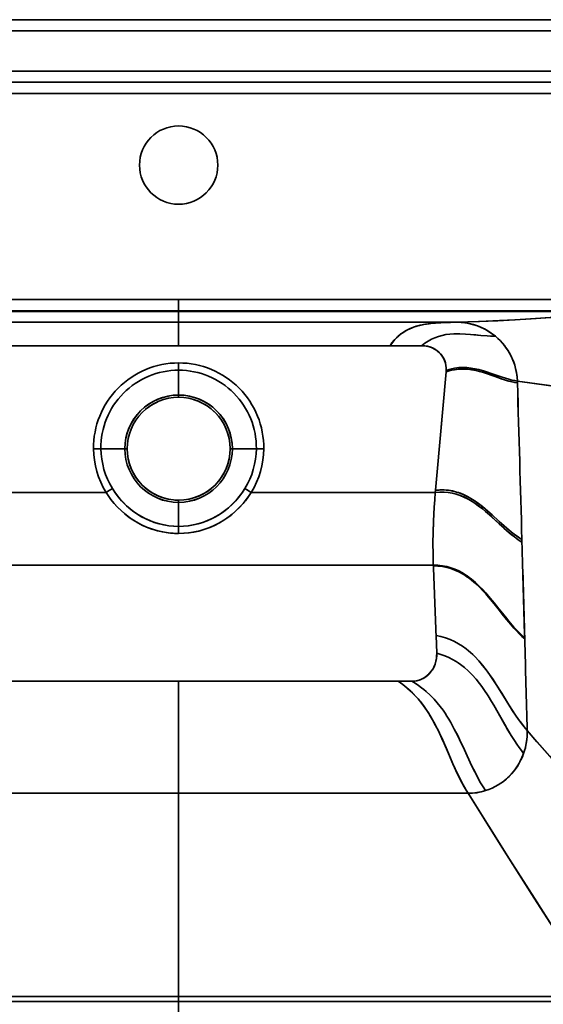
# Model space of a CAD drawing. Extents: x 290 to 1934, y 0 to 1471.
# Tile 3 of 9: x 523 to 757, y 223 to 664. Entities that reach past the tile are written whole.
import ezdxf

# ---------------------------------------------------------------- set-up
doc = ezdxf.new("R2010")
doc.units = 0

msp = doc.modelspace()

# ---------------------------------------------------------------- linework, layer by layer
at = {"color": 7, "lineweight": 35}
for p, q in [((367.55, 663.55), (821.45, 663.55)), ((821.45, 663.55), (367.55, 663.55)), ((417.63, 663.55), (556.53, 663.55)), ((556.53, 663.55), (632.47, 663.55)), ((632.47, 663.55), (771.37, 663.55)), ((367.55, 658.55), (821.45, 658.55)), ((821.45, 658.55), (367.55, 658.55)), ((821.45, 640.55), (367.55, 640.55)), ((367.55, 640.55), (821.45, 640.55)), ((367.55, 635.55), (821.45, 635.55)), ((821.45, 635.55), (367.55, 635.55)), ((367.55, 630.55), (821.45, 630.55)), ((821.45, 630.55), (367.55, 630.55)), ((404.1, 538.37), (594.5, 538.37)), ((404.1, 538.37), (594.5, 538.37)), ((784.9, 538.37), (594.5, 538.37)), ((594.5, 538.37), (784.9, 538.37)), ((404.1, 533.37), (594.5, 533.37)), ((594.5, 533.37), (404.1, 533.37)), ((594.5, 533.12), (404.63, 533.12)), ((594.5, 533.12), (404.63, 533.12)), ((784.9, 533.37), (594.5, 533.37)), ((784.9, 533.37), (594.5, 533.37)), ((594.5, 533.12), (784.37, 533.12)), ((594.5, 533.12), (784.37, 533.12)), ((594.5, 528.24), (470.1, 528.24)), ((470.1, 528.24), (594.5, 528.24)), ((594.5, 528.24), (718.9, 528.24)), ((718.9, 528.24), (594.5, 528.24)), ((500.06, 517.78), (594.5, 517.78)), ((594.5, 517.78), (500.06, 517.78)), ((688.94, 517.78), (594.5, 517.78)), ((688.94, 517.78), (594.5, 517.78)), ((562.06, 452.18), (479.83, 452.18)), ((479.83, 452.18), (562.06, 452.18)), ((709.17, 452.18), (626.94, 452.18)), ((626.94, 452.18), (709.17, 452.18)), ((708.29, 419.71), (480.71, 419.71)), ((480.71, 419.71), (708.29, 419.71)), ((594.5, 367.76), (496.35, 367.76)), ((496.35, 367.76), (594.5, 367.76)), ((594.5, 367.76), (594.5, 317.62)), ((594.5, 367.76), (594.5, 317.62)), ((594.5, 367.76), (692.65, 367.76)), ((594.5, 367.76), (692.65, 367.76)), ((594.5, 317.62), (465.21, 317.62)), ((594.5, 317.62), (465.21, 317.62)), ((594.5, 226.71), (594.5, 317.62)), ((594.5, 226.71), (594.5, 317.62)), ((594.5, 317.62), (723.79, 317.62)), ((594.5, 317.62), (723.79, 317.62)), ((406.83, 226.71), (594.5, 226.71)), ((406.83, 226.71), (594.5, 226.71)), ((782.17, 226.71), (594.5, 226.71)), ((782.17, 226.71), (594.5, 226.71)), ((405.24, 224.5), (594.5, 224.5)), ((594.5, 224.5), (405.24, 224.5)), ((594.5, 224.5), (783.76, 224.5)), ((594.5, 224.5), (783.76, 224.5))]:
    msp.add_line(p, q, dxfattribs=at)
at = {"color": 7, "lineweight": 35, "ltscale": 0.124913}
for p, q in [((594.5, 533.37), (594.5, 538.37)), ((594.5, 538.37), (594.5, 533.37))]:
    msp.add_line(p, q, dxfattribs=at)
at = {"color": 7, "lineweight": 35, "ltscale": 0.006322}
msp.add_line((594.5, 533.12), (594.5, 533.37), dxfattribs=at)
msp.add_line((594.5, 533.12), (594.5, 533.37), dxfattribs=at)
at = {"color": 7, "lineweight": 35, "ltscale": 0.122044}
msp.add_line((594.5, 533.12), (594.5, 528.24), dxfattribs=at)
msp.add_line((594.5, 533.12), (594.5, 528.24), dxfattribs=at)
at = {"color": 7, "lineweight": 35, "ltscale": 0.261517}
msp.add_line((594.5, 517.78), (594.5, 528.24), dxfattribs=at)
msp.add_line((594.5, 517.78), (594.5, 528.24), dxfattribs=at)
at = {"color": 7, "lineweight": 35, "ltscale": 0.352902}
msp.add_line((703.05, 517.78), (688.94, 517.78), dxfattribs=at)
msp.add_line((703.05, 517.78), (688.94, 517.78), dxfattribs=at)
at = {"color": 7, "lineweight": 35, "ltscale": 0.081715}
for p, q in [((594.5, 510.09), (594.5, 506.82)), ((594.5, 506.82), (594.5, 510.09))]:
    msp.add_line(p, q, dxfattribs=at)
at = {"color": 7, "lineweight": 35, "ltscale": 0.277451}
msp.add_line((594.5, 495.73), (594.5, 506.82), dxfattribs=at)
msp.add_line((594.5, 495.73), (594.5, 506.82), dxfattribs=at)
at = {"color": 7, "lineweight": 35, "ltscale": 0.021241}
for p, q in [((745.85, 501.96), (745.88, 501.11)), ((745.88, 501.11), (745.85, 501.96))]:
    msp.add_line(p, q, dxfattribs=at)
at = {"color": 7, "lineweight": 35, "ltscale": 0.025304}
for p, q in [((594.5, 495.73), (594.5, 494.71)), ((594.5, 494.71), (594.5, 495.73)), ((571.5, 471.71), (570.49, 471.71)), ((571.5, 471.71), (570.49, 471.71)), ((617.5, 471.71), (618.51, 471.71)), ((617.5, 471.71), (618.51, 471.71)), ((594.5, 447.7), (594.5, 448.71)), ((594.5, 448.71), (594.5, 447.7))]:
    msp.add_line(p, q, dxfattribs=at)
at = {"color": 7, "lineweight": 35, "ltscale": 0.267801}
for p, q in [((559.78, 471.71), (570.49, 471.71)), ((570.49, 471.71), (559.78, 471.71)), ((618.51, 471.71), (629.22, 471.71)), ((629.22, 471.71), (618.51, 471.71))]:
    msp.add_line(p, q, dxfattribs=at)
at = {"color": 7, "lineweight": 35, "ltscale": 0.023454}
msp.add_line((709.17, 452.18), (709.26, 453.12), dxfattribs=at)
msp.add_line((709.17, 452.18), (709.26, 453.12), dxfattribs=at)
at = {"color": 7, "lineweight": 35, "ltscale": 0.267874}
msp.add_line((594.5, 447.7), (594.5, 436.99), dxfattribs=at)
msp.add_line((594.5, 447.7), (594.5, 436.99), dxfattribs=at)
at = {"color": 7, "lineweight": 35, "ltscale": 0.079346}
for p, q in [((594.5, 436.99), (594.5, 433.81)), ((594.5, 433.81), (594.5, 436.99))]:
    msp.add_line(p, q, dxfattribs=at)
at = {"color": 7, "lineweight": 35, "ltscale": 0.030842}
for p, q in [((747.88, 431.19), (747.91, 429.95)), ((747.91, 429.95), (747.88, 431.19))]:
    msp.add_line(p, q, dxfattribs=at)
at = {"color": 7, "lineweight": 35, "ltscale": 0.009635}
msp.add_line((708.31, 419.32), (708.29, 419.71), dxfattribs=at)
at = {"color": 7, "lineweight": 35, "ltscale": 0.009634}
msp.add_line((708.31, 419.32), (708.29, 419.71), dxfattribs=at)
at = {"color": 7, "lineweight": 35, "ltscale": 0.197208}
msp.add_line((709.8, 380.31), (709.5, 388.19), dxfattribs=at)
msp.add_line((709.8, 380.31), (709.5, 388.19), dxfattribs=at)
at = {"color": 7, "lineweight": 35, "ltscale": 0.012689}
for p, q in [((749.1, 387.2), (749.12, 386.69)), ((749.12, 386.69), (749.1, 387.2))]:
    msp.add_line(p, q, dxfattribs=at)
at = {"color": 7, "lineweight": 35, "ltscale": 0.151352}
msp.add_line((692.65, 367.76), (698.71, 367.76), dxfattribs=at)
msp.add_line((692.65, 367.76), (698.71, 367.76), dxfattribs=at)
at = {"color": 7, "lineweight": 35, "ltscale": 0.055267}
msp.add_line((594.5, 226.71), (594.5, 224.5), dxfattribs=at)
msp.add_line((594.5, 226.71), (594.5, 224.5), dxfattribs=at)
at = {"color": 7, "lineweight": 35, "ltscale": 0.120914}
for p, q in [((594.5, 224.5), (594.5, 219.66)), ((594.5, 219.66), (594.5, 224.5))]:
    msp.add_line(p, q, dxfattribs=at)
at = {"color": 7, "lineweight": 35}
for points in [[(784.37, 533.12), (782.84, 532.82), (781.12, 532.51), (778.85, 532.17), (776.35, 531.83), (771.2, 531.25), (765.42, 530.71), (760.76, 530.34), (752.01, 529.74), (744.65, 529.33), (737.05, 528.95), (728.46, 528.59), (718.9, 528.24)], [(784.37, 533.12), (782.8, 532.81), (781.04, 532.5), (778.75, 532.15), (776.23, 531.81), (771.05, 531.23), (765.27, 530.69), (760.52, 530.32), (751.64, 529.72), (744.8, 529.34), (737.79, 528.99), (728.99, 528.61), (718.9, 528.24)], [(688.94, 517.78), (689.82, 519.02), (690.76, 520.18), (691.77, 521.25), (692.83, 522.22), (693.81, 523.02), (694.84, 523.74), (695.9, 524.39), (696.72, 524.83), (697.55, 525.24), (699.09, 525.89), (700.67, 526.44), (702.28, 526.88), (703.51, 527.16), (704.74, 527.39), (705.98, 527.57), (707.23, 527.73), (709.2, 527.91), (711.18, 528.03), (712.49, 528.08), (715.09, 528.15), (718.9, 528.24)], [(688.94, 517.78), (689.99, 519.25), (691.14, 520.6), (692.38, 521.83), (693.7, 522.93), (695.1, 523.9), (696.49, 524.71), (697.93, 525.42), (699.41, 526.01), (700.93, 526.51), (702.47, 526.93), (704.04, 527.26), (705.22, 527.46), (706.4, 527.63), (707.99, 527.81), (709.59, 527.94), (711.71, 528.05), (713.12, 528.1), (715.91, 528.17), (718.9, 528.24)], [(736.02, 522.01), (734.55, 523.15), (733, 524.19), (731.39, 525.12), (729.71, 525.93), (727.99, 526.63), (726.23, 527.2), (724.43, 527.65), (722.61, 527.98), (720.76, 528.17), (718.9, 528.24)], [(703.05, 517.78), (704.47, 518.88), (705.93, 519.85), (707.44, 520.68), (708.99, 521.37), (710.58, 521.94), (712.19, 522.38), (713.92, 522.72), (715.67, 522.95), (717.43, 523.08), (718.76, 523.12), (720.08, 523.12), (722.73, 523.01), (724.98, 522.83), (729.45, 522.4), (732.4, 522.15), (733.86, 522.07), (736.02, 522.01)], [(703.05, 517.78), (704.47, 518.88), (705.93, 519.85), (707.44, 520.68), (708.99, 521.37), (710.57, 521.94), (712.18, 522.38), (713.91, 522.72), (715.66, 522.95), (717.42, 523.08), (718.75, 523.12), (720.07, 523.12), (722.72, 523.01), (724.97, 522.84), (727.22, 522.62), (729.45, 522.4), (732.4, 522.15), (733.86, 522.07), (736.02, 522.01)], [(745.85, 501.96), (745.72, 503.9), (745.46, 505.82), (745.06, 507.7), (744.52, 509.55), (743.86, 511.35), (743.06, 513.1), (742.35, 514.45), (741.56, 515.76), (740.7, 517.02), (739.65, 518.37), (738.52, 519.66), (737.31, 520.88), (736.02, 522.01)], [(714.06, 506.74), (714.05, 507.84), (713.93, 508.93), (713.7, 510), (713.37, 511.03), (712.93, 512.02), (712.41, 512.93), (711.8, 513.78), (711.11, 514.56), (710.23, 515.35), (709.27, 516.04), (708.23, 516.62), (707.14, 517.08), (706.49, 517.29), (705.82, 517.47), (705.13, 517.61), (704.44, 517.7), (703.05, 517.78)], [(714.06, 506.74), (714.05, 507.86), (713.92, 508.98), (713.68, 510.08), (713.32, 511.15), (712.85, 512.17), (712.25, 513.17), (711.54, 514.1), (710.72, 514.93), (709.81, 515.68), (708.85, 516.29), (707.83, 516.8), (706.76, 517.21), (705.65, 517.51), (704.52, 517.69), (703.79, 517.76), (703.05, 517.78)], [(714.03, 506.1), (715.28, 506.49), (716.53, 506.82), (717.78, 507.06), (718.71, 507.2), (719.64, 507.29), (721.49, 507.36), (723.31, 507.28), (725.12, 507.08), (726.88, 506.77), (728.62, 506.36), (730.65, 505.78), (731.99, 505.36), (734.65, 504.43), (737.29, 503.49), (738.61, 503.02), (740.6, 502.37), (742.04, 501.95), (743.49, 501.57), (744.68, 501.32), (745.88, 501.11)], [(714.03, 506.1), (715.76, 506.63), (717.49, 507.01), (719.2, 507.25), (720.89, 507.35), (722.38, 507.34), (723.86, 507.24), (725.32, 507.05), (726.4, 506.86), (727.47, 506.64), (728.91, 506.28), (730.33, 505.88), (732.21, 505.28), (733.45, 504.86), (735.92, 503.98), (738.38, 503.1), (739.62, 502.69), (741.47, 502.11), (742.86, 501.73), (744.26, 501.4), (745.88, 501.11)], [(714.06, 506.74), (715.31, 507.15), (716.56, 507.48), (717.8, 507.73), (718.73, 507.87), (719.65, 507.97), (721.49, 508.06), (723.31, 508), (725.11, 507.8), (726.91, 507.49), (728.68, 507.09), (730.68, 506.53), (732.01, 506.12), (734.64, 505.22), (737.25, 504.3), (738.55, 503.85), (740.51, 503.22), (741.97, 502.79), (743.43, 502.42), (744.64, 502.16), (745.85, 501.96)], [(714.06, 506.74), (715.31, 507.15), (716.56, 507.48), (717.8, 507.73), (718.73, 507.87), (719.65, 507.97), (721.49, 508.06), (723.31, 508), (725.11, 507.8), (726.91, 507.49), (728.68, 507.09), (730.68, 506.53), (732.01, 506.12), (734.64, 505.22), (737.25, 504.3), (738.56, 503.85), (740.52, 503.21), (741.97, 502.79), (743.43, 502.42), (744.64, 502.16), (745.85, 501.96)], [(824.02, 493.18), (821.32, 493.22), (818.2, 493.35), (814.87, 493.56), (811.23, 493.83), (806.94, 494.2), (802.33, 494.65), (795.94, 495.34), (784.9, 496.64), (776.62, 497.69), (768.14, 498.82), (759.77, 499.97), (745.85, 501.96)], [(824.02, 493.18), (820.35, 493.26), (815.97, 493.48), (810.95, 493.85), (806.84, 494.21), (802.42, 494.64), (796.1, 495.32), (785.14, 496.61), (777.11, 497.63), (768.87, 498.72), (760.21, 499.91), (745.85, 501.96)], [(594.5, 436.99), (592.33, 437.06), (590.17, 437.27), (588.03, 437.62), (585.92, 438.1), (583.84, 438.72), (581.8, 439.48), (579.82, 440.35), (577.98, 441.31), (576.2, 442.37), (574.49, 443.54), (572.85, 444.8), (571.28, 446.16), (569.8, 447.61), (568.4, 449.14), (567.15, 450.68), (565.98, 452.27), (564.9, 453.93)], [(594.5, 436.99), (596.67, 437.06), (598.83, 437.27), (600.97, 437.62), (603.08, 438.1), (605.16, 438.72), (607.2, 439.48), (609.18, 440.35), (611.02, 441.31), (612.8, 442.37), (614.51, 443.54), (616.15, 444.8), (617.72, 446.16), (619.2, 447.61), (620.6, 449.14), (621.85, 450.68), (623.02, 452.27), (624.1, 453.93)], [(594.5, 433.81), (592.13, 433.89), (589.76, 434.12), (587.42, 434.49), (585.1, 435.02), (582.82, 435.69), (580.59, 436.5), (578.42, 437.45), (576.31, 438.54), (574.34, 439.71), (572.45, 441), (570.63, 442.39), (568.9, 443.89), (567.27, 445.49), (565.73, 447.18), (564.28, 448.96), (562.95, 450.81), (562.06, 452.18)], [(594.5, 433.81), (592.67, 433.86), (590.84, 433.99), (589.01, 434.22), (587.21, 434.53), (586.01, 434.79), (584.83, 435.09), (582.49, 435.8), (580.2, 436.66), (577.97, 437.67), (575.81, 438.82), (573.73, 440.1), (571.95, 441.36), (570.24, 442.72), (568.61, 444.17), (567.06, 445.7), (565.6, 447.33), (564.23, 449.03), (562.96, 450.8), (562.06, 452.18)], [(594.5, 433.81), (596.87, 433.89), (599.24, 434.12), (601.58, 434.49), (603.9, 435.02), (606.18, 435.69), (608.41, 436.5), (610.58, 437.45), (612.69, 438.54), (614.66, 439.71), (616.55, 441), (618.37, 442.39), (620.1, 443.89), (621.73, 445.49), (623.27, 447.18), (624.72, 448.96), (626.05, 450.81), (626.94, 452.18)], [(626.94, 452.18), (625.69, 450.28), (624.33, 448.46), (622.87, 446.72), (621.31, 445.06), (619.66, 443.5), (617.92, 442.03), (616.1, 440.67), (614.2, 439.42), (612.23, 438.29), (610.13, 437.24), (607.98, 436.33), (605.77, 435.56), (603.51, 434.92), (601.23, 434.43), (598.91, 434.08), (596.92, 433.89), (594.5, 433.81)], [(708.29, 419.71), (708.16, 424.62), (708.12, 429.51), (708.18, 434.4), (708.33, 439.27), (708.47, 442.46), (708.66, 445.64), (708.9, 448.91), (709.17, 452.18)], [(708.29, 419.71), (708.16, 424.56), (708.12, 429.42), (708.17, 434.29), (708.32, 439.17), (708.47, 442.41), (708.66, 445.65), (708.9, 448.92), (709.17, 452.18)], [(709.17, 452.18), (711.14, 452.33), (713.07, 452.33), (714.95, 452.16), (716.79, 451.85), (718.58, 451.4), (720.31, 450.82), (722, 450.12), (723.51, 449.37), (724.99, 448.53), (726.42, 447.62), (728.38, 446.24), (730.28, 444.76), (731.68, 443.58), (734.44, 441.14), (737.7, 438.13), (739.88, 436.14), (740.99, 435.16), (743.23, 433.28), (744.37, 432.39), (745.53, 431.53), (746.71, 430.72), (747.91, 429.95)], [(709.17, 452.18), (711.14, 452.33), (713.07, 452.33), (714.95, 452.17), (716.78, 451.86), (718.56, 451.41), (720.28, 450.83), (721.96, 450.13), (723.47, 449.39), (724.95, 448.56), (726.38, 447.65), (728.36, 446.26), (730.27, 444.76), (731.66, 443.6), (734.39, 441.19), (737.67, 438.16), (739.86, 436.16), (740.97, 435.18), (743.21, 433.29), (744.36, 432.39), (745.52, 431.53), (746.7, 430.72), (747.91, 429.95)], [(709.26, 453.12), (710.87, 453.25), (712.46, 453.29), (714.03, 453.22), (715.57, 453.04), (716.91, 452.8), (718.23, 452.48), (719.52, 452.09), (720.47, 451.75), (721.4, 451.38), (722.89, 450.69), (724.34, 449.93), (725.75, 449.08), (726.79, 448.41), (727.8, 447.7), (728.92, 446.88), (730.02, 446.03), (731.83, 444.53), (733.6, 442.98), (736.86, 440.02), (739.04, 438.04), (741.6, 435.79), (743.1, 434.55), (744.62, 433.38), (745.79, 432.54), (746.97, 431.75), (747.88, 431.19)], [(709.26, 453.12), (711.22, 453.27), (713.15, 453.27), (715.03, 453.11), (716.87, 452.81), (718.65, 452.36), (720.39, 451.78), (722.07, 451.08), (723.59, 450.33), (725.07, 449.5), (726.51, 448.59), (728.41, 447.26), (730.26, 445.83), (732.67, 443.8), (734.56, 442.12), (737.78, 439.18), (739.94, 437.23), (741.03, 436.28), (743.25, 434.44), (744.38, 433.56), (745.52, 432.72), (746.69, 431.93), (747.88, 431.19)], [(708.29, 419.71), (710.33, 419.63), (712.32, 419.4), (714.26, 419.02), (716.13, 418.5), (717.94, 417.84), (719.69, 417.05), (721.37, 416.14), (722.37, 415.53), (723.35, 414.87), (724.35, 414.15), (725.33, 413.4), (727.18, 411.82), (728.96, 410.14), (730.36, 408.7), (731.72, 407.21), (733, 405.74), (735.5, 402.72), (739.16, 398.12), (741.08, 395.74), (742.05, 394.57), (744.3, 391.96), (745.46, 390.7), (746.64, 389.49), (747.86, 388.32), (749.1, 387.2)], [(708.29, 419.71), (710.33, 419.63), (712.32, 419.4), (714.25, 419.02), (716.12, 418.5), (717.93, 417.85), (719.67, 417.06), (721.35, 416.15), (722.35, 415.54), (723.33, 414.89), (724.32, 414.18), (725.3, 413.42), (727.15, 411.85), (728.92, 410.17), (730.34, 408.72), (731.71, 407.22), (732.98, 405.76), (735.46, 402.76), (739.1, 398.2), (741.05, 395.78), (742.03, 394.58), (744.3, 391.97), (745.46, 390.71), (746.64, 389.49), (747.86, 388.32), (749.1, 387.2)], [(708.31, 419.32), (710.35, 419.24), (712.34, 419.01), (714.27, 418.63), (716.13, 418.11), (717.93, 417.45), (719.67, 416.66), (721.35, 415.76), (722.34, 415.15), (723.32, 414.5), (724.32, 413.78), (725.29, 413.03), (727.14, 411.46), (728.91, 409.78), (730.34, 408.31), (731.72, 406.78), (732.98, 405.34), (735.43, 402.37), (739.03, 397.84), (741.02, 395.35), (742.03, 394.13), (744.3, 391.49), (745.46, 390.22), (746.65, 389), (747.87, 387.82), (749.12, 386.69)], [(708.31, 419.32), (710.35, 419.24), (712.34, 419.01), (714.27, 418.63), (716.14, 418.11), (717.95, 417.44), (719.69, 416.65), (721.36, 415.75), (722.36, 415.13), (723.34, 414.48), (724.34, 413.76), (725.31, 413.01), (727.16, 411.44), (728.93, 409.75), (730.35, 408.29), (731.73, 406.78), (733, 405.32), (735.46, 402.34), (737.27, 400.06), (739.07, 397.78), (741.04, 395.33), (742.04, 394.11), (744.3, 391.49), (745.46, 390.22), (746.65, 388.99), (747.87, 387.82), (749.12, 386.69)], [(709.5, 388.19), (711.66, 387.74), (713.75, 387.14), (715.76, 386.4), (717.69, 385.53), (719.55, 384.53), (721.32, 383.41), (723.01, 382.19), (723.99, 381.4), (724.94, 380.58), (725.92, 379.68), (726.87, 378.75), (728.65, 376.85), (730.34, 374.85), (731.92, 372.81), (733.44, 370.71), (734.96, 368.48), (736.44, 366.21), (738.86, 362.33), (742.06, 357.14), (743.69, 354.58), (745.03, 352.56), (746.41, 350.57), (747.63, 348.91), (748.9, 347.29), (750.25, 345.68)], [(709.5, 388.19), (711.66, 387.74), (713.75, 387.14), (715.76, 386.4), (717.69, 385.53), (719.54, 384.54), (721.31, 383.42), (723, 382.2), (723.97, 381.41), (724.92, 380.6), (725.9, 379.7), (726.85, 378.77), (728.63, 376.87), (730.32, 374.87), (731.91, 372.83), (733.43, 370.73), (734.94, 368.5), (736.42, 366.23), (738.84, 362.36), (742.05, 357.17), (743.67, 354.61), (745.02, 352.58), (746.4, 350.59), (747.62, 348.93), (748.88, 347.31), (750.25, 345.68)], [(698.71, 367.76), (699.99, 367.83), (701.25, 368.06), (702.47, 368.44), (703.63, 368.97), (704.72, 369.62), (705.58, 370.27), (706.37, 371), (707.08, 371.81), (707.49, 372.35), (707.87, 372.91), (708.53, 374.1), (709.05, 375.36), (709.44, 376.66), (709.69, 378), (709.79, 379.15), (709.8, 380.31)], [(698.71, 367.76), (699.79, 367.81), (700.88, 367.98), (701.95, 368.26), (703, 368.66), (704, 369.17), (704.95, 369.78), (705.84, 370.5), (706.65, 371.31), (707.38, 372.2), (708.03, 373.17), (708.6, 374.24), (709.06, 375.38), (709.41, 376.55), (709.65, 377.74), (709.78, 378.95), (709.8, 380.31)], [(709.8, 380.31), (711.66, 379.75), (713.45, 379.1), (715.19, 378.34), (716.86, 377.5), (718.46, 376.56), (719.43, 375.93), (720.38, 375.27), (722.19, 373.85), (723.91, 372.33), (724.82, 371.45), (725.7, 370.54), (727.39, 368.64), (728.98, 366.66), (729.97, 365.33), (730.93, 363.98), (732.77, 361.2), (734.32, 358.69), (735.32, 357), (737.28, 353.59), (740.18, 348.45), (741.65, 345.9), (743.07, 343.52), (744.54, 341.19), (745.59, 339.61), (746.67, 338.07), (747.64, 336.76), (748.65, 335.48)], [(709.8, 380.31), (711.66, 379.75), (713.45, 379.1), (715.19, 378.34), (716.86, 377.5), (718.46, 376.56), (719.43, 375.93), (720.37, 375.27), (722.19, 373.86), (723.9, 372.34), (724.81, 371.46), (725.69, 370.55), (727.38, 368.66), (728.97, 366.67), (729.97, 365.34), (730.93, 363.98), (732.78, 361.18), (734.32, 358.69), (735.32, 357.01), (737.27, 353.61), (740.15, 348.5), (741.61, 345.96), (743.05, 343.55), (744.54, 341.19), (745.58, 339.62), (746.66, 338.08), (747.64, 336.76), (748.65, 335.48)], [(692.65, 367.76), (694.62, 366.34), (696.49, 364.83), (698.26, 363.24), (699.93, 361.57), (701.5, 359.83), (703.13, 357.82), (704.66, 355.75), (706.09, 353.61), (707.06, 352.04), (707.98, 350.45), (708.95, 348.69), (709.87, 346.91), (711.48, 343.59), (712.5, 341.36), (714.47, 336.85), (717.05, 330.85), (718.38, 327.87), (719.42, 325.66), (720.49, 323.48), (722.08, 320.51), (722.91, 319.05), (723.79, 317.62)], [(692.65, 367.76), (694.15, 366.69), (695.59, 365.58), (696.97, 364.41), (697.97, 363.51), (698.94, 362.58), (700.78, 360.65), (702.5, 358.63), (703.84, 356.89), (705.11, 355.1), (706.31, 353.26), (707.16, 351.86), (707.98, 350.44), (709.31, 348), (710.56, 345.52), (712.13, 342.16), (713.14, 339.91), (715.1, 335.36), (717.06, 330.82), (718.06, 328.57), (719.62, 325.23), (720.86, 322.77), (722.16, 320.35), (722.96, 318.97), (723.79, 317.62)], [(698.71, 367.76), (700.21, 366.84), (701.67, 365.87), (703.07, 364.85), (704.08, 364.05), (705.06, 363.22), (706.94, 361.49), (708.7, 359.67), (710.08, 358.08), (711.39, 356.44), (712.63, 354.75), (713.52, 353.45), (714.38, 352.14), (715.25, 350.73), (716.09, 349.29), (717.68, 346.38), (719.19, 343.4), (720.64, 340.4), (721.58, 338.38), (723.44, 334.34), (725.55, 329.83), (726.79, 327.3), (728.08, 324.82), (729.44, 322.37), (730.51, 320.58), (731.64, 318.82)], [(698.71, 367.76), (700.21, 366.84), (701.67, 365.87), (703.07, 364.85), (704.08, 364.05), (705.06, 363.22), (706.94, 361.49), (708.7, 359.67), (710.08, 358.08), (711.39, 356.44), (712.63, 354.75), (713.52, 353.46), (714.37, 352.14), (715.24, 350.73), (716.08, 349.3), (717.68, 346.38), (719.19, 343.41), (720.64, 340.4), (721.58, 338.38), (723.43, 334.35), (725.55, 329.83), (726.79, 327.31), (728.08, 324.82), (729.44, 322.38), (730.51, 320.58), (731.64, 318.82)], [(748.65, 335.48), (749.21, 337.25), (749.65, 339.06), (749.97, 340.9), (750.18, 342.76), (750.25, 344.63), (750.25, 345.68)], [(822.05, 265.81), (819.01, 268.96), (815.6, 272.56), (807.88, 280.89), (799.17, 290.46), (786.83, 304.2), (772.96, 319.84), (754.6, 340.71), (750.25, 345.68)], [(822.05, 265.81), (819.05, 268.92), (815.68, 272.48), (808.02, 280.73), (799.34, 290.27), (788.28, 302.58), (776.03, 316.36), (760.29, 334.22), (750.25, 345.68)], [(731.64, 318.82), (733.12, 319.34), (734.56, 319.94), (735.96, 320.63), (737.31, 321.39), (738.47, 322.14), (739.58, 322.94), (740.65, 323.8), (741.42, 324.48), (742.17, 325.19), (743.56, 326.68), (744.84, 328.28), (745.99, 329.96), (747.02, 331.73), (747.9, 333.58), (748.65, 335.48)], [(782.17, 226.71), (778.4, 232.26), (774.04, 238.83), (768.95, 246.59), (763.39, 255.17), (753.43, 270.71), (742.36, 288.14), (723.79, 317.62)], [(782.17, 226.71), (778.39, 232.27), (774.03, 238.84), (768.93, 246.62), (763.37, 255.2), (753.39, 270.77), (738.15, 294.79), (723.79, 317.62)]]:
    msp.add_lwpolyline(points, dxfattribs=at)
for centre, radius, start, end in [((594.5, 598.55), 17.5, 90, 270), ((594.5, 598.55), 17.5, 90, 270), ((594.5, 598.55), 17.5, 270, 90), ((594.5, 598.55), 17.5, 270, 90), ((594.5, 472.05), 38.04, 90.0017, 180.5772), ((594.5, 472.05), 38.04, 90.0017, 180.5772), ((594.5, 472.1), 34.73, 90.0016, 180.6323), ((594.5, 472.1), 34.73, 90.0016, 180.6323), ((594.5, 472.05), 38.04, 359.4228, 89.9983), ((594.5, 472.05), 38.04, 359.4228, 89.9983), ((594.5, 472.1), 34.73, 359.3677, 89.9984), ((594.5, 472.1), 34.73, 359.3677, 89.9984), ((702.14, 507.13), 11.93, 355.0521, 358.1555), ((702.11, 507.13), 11.96, 355.0536, 358.1486), ((-6571.32, 1134.97), 7312.44, 354.649625, 355.06643), ((-6514.82, 1129.89), 7255.71, 354.647998, 355.068062), ((-84657.97, -1976.36), 85439.77, 1.6147113, 1.66162), ((-85312.23, -1995.07), 86094.3, 1.6148908, 1.6614429), ((594.5, 471.71), 24.01, 89.9997, 180.0004), ((594.5, 471.71), 24.01, 90.0001, 180), ((594.5, 471.71), 23, 89.9998, 180.0003), ((594.5, 471.71), 23, 90, 180.0003), ((594.5, 471.71), 24.01, 359.9996, 90.0003), ((594.5, 471.71), 24.01, 360, 89.9999), ((594.5, 471.71), 23, 359.9997, 90.0002), ((594.5, 471.71), 23, 359.9997, 90), ((594.5, 471.71), 23, 33.7192, 72.2855), ((594.5, 471.71), 23, 114.7483, 130.4194), ((594.5, 471.71), 23, 0.0002, 18.0785), ((552.18, 916.06), 444.41, 270.5524, 270.9796), ((552.21, 915.14), 443.49, 270.5491, 270.9771), ((594.51, 472.05), 38.05, 180.5769, 211.4871), ((594.51, 472.05), 38.04, 180.5765, 211.4876), ((594.51, 472.1), 34.73, 180.6317, 211.5341), ((594.5, 472.1), 34.73, 180.6311, 211.5348), ((594.5, 471.72), 24.01, 180.0008, 269.9993), ((594.5, 471.71), 24.01, 180.0002, 269.9998), ((594.5, 471.71), 23, 180, 270.0003), ((594.5, 471.71), 23, 180.0003, 270), ((594.5, 471.71), 23, 269.9998, 0), ((594.5, 471.72), 24.01, 270.0007, 359.9992), ((594.5, 471.71), 24.01, 270.0002, 359.9998), ((594.5, 471.71), 23, 270, 359.9997), ((594.5, 471.71), 23, 270, 360), ((594.49, 472.1), 34.73, 328.4658, 359.3683), ((594.5, 472.1), 34.73, 328.4652, 359.3689), ((594.49, 472.05), 38.05, 328.5129, 359.4231), ((594.49, 472.05), 38.04, 328.5124, 359.4235), ((636.82, 916.06), 444.41, 269.0204, 269.4476), ((636.79, 915.14), 443.49, 269.0229, 269.4509), ((289.46, 897.63), 522.24, 301.4653, 301.8313), ((289.47, 897.63), 522.24, 301.4652, 301.8312), ((594.5, 471.71), 23, 220.7415, 255.8687), ((899.53, 897.63), 522.24, 238.1688, 238.5348), ((899.54, 897.63), 522.24, 238.1687, 238.5347), ((594.5, 471.71), 23, 264.4174, 270), ((-89081.46, -2101.32), 89865.03, 1.5868223, 1.6140901), ((-89062.2, -2100.78), 89845.75, 1.5868183, 1.6140919), ((-53076.33, -1653.62), 53824.57, 2.174015, 2.207175), ((-37758.75, -1067.7), 38495.79, 2.167414, 2.213779), ((-92306.63, -2190.67), 93091.44, 1.561266, 1.5865163), ((-129375.63, -3209.19), 130174.43, 1.5648598, 1.582917), ((721.86, 344.88), 28.4, 340.6655, 1.6286), ((723.8, 343.69), 26.07, 269.9774, 287.502), ((723.8, 343.69), 26.08, 269.9826, 287.5033)]:
    msp.add_arc(centre, radius, start, end, dxfattribs=at)
for centre, major_axis, ratio, start_param, end_param in [((719.53, 501.81), (17.47, -20.19), 0.975883, 1.739669, 2.440285), ((719.53, 501.83), (17.65, -20.02), 0.975778, 0.865249, 1.730345), ((594.49, 473.94), (0.05, -36.96), 0.952521, 5.28326, 6.281849), ((594.51, 473.94), (-0.05, -36.96), 0.952521, 0.001336, 0.999925), ((723.15, 345.55), (9.06, -26.54), 0.962456, 6.260783, 7.167491)]:
    msp.add_ellipse(centre, major_axis=major_axis, ratio=ratio, start_param=start_param, end_param=end_param, dxfattribs=at)

doc.saveas('drawing.dxf')
